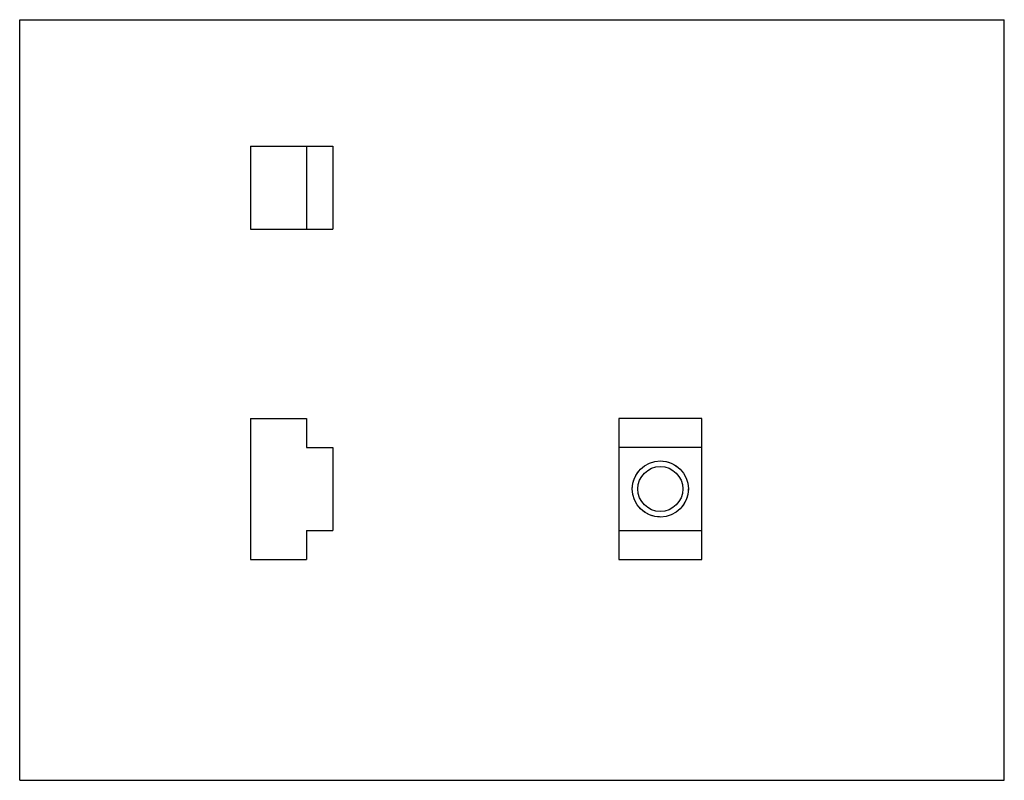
# Model space of a CAD drawing. Header units: inches. Extents: x 0 to 4.4, y 0 to 3.4.
import ezdxf

# ---------------------------------------------------------------- set-up
doc = ezdxf.new("R2010")
doc.units = ezdxf.units.IN
doc.header["$LTSCALE"] = 0.242
doc.header["$MEASUREMENT"] = 0
doc.linetypes.add('HIDDEN', pattern=[0.2, 0.1, -0.1])
doc.layers.get('0').update_dxf_attribs({"linetype": 'CONTINUOUS'})
doc.layers.add('03_AXES', color=7, linetype='CONTINUOUS')
doc.layers.add('DEFAULT_2', color=8, linetype='HIDDEN')

msp = doc.modelspace()

# ---------------------------------------------------------------- linework, layer by layer
at = {"color": 7, "linetype": 'CONTINUOUS'}
for p, q in [((0, 0), (0, 3.4)), ((0, 3.4), (4.4, 3.4)), ((4.4, 0), (4.4, 3.4)), ((1.032, 2.8341), (1.032, 2.4641)), ((1.032, 2.8341), (1.4, 2.8341)), ((1.282, 2.8341), (1.282, 2.4641)), ((1.4, 2.8341), (1.4, 2.4641)), ((1.032, 2.4641), (1.4, 2.4641)), ((1.032, 1.6172), (1.032, 0.9872)), ((1.032, 1.6172), (1.282, 1.6172)), ((1.282, 1.6172), (1.282, 1.4872)), ((2.6779, 1.6172), (2.6779, 0.9872)), ((3.0479, 1.6172), (2.6779, 1.6172)), ((3.0479, 0.9872), (3.0479, 1.6172)), ((1.282, 1.4872), (1.4, 1.4872)), ((1.4, 1.4872), (1.4, 1.1172)), ((3.0479, 1.4872), (2.6779, 1.4872)), ((1.282, 1.1172), (1.4, 1.1172)), ((1.282, 1.1172), (1.282, 0.9872)), ((2.6779, 1.1172), (3.0479, 1.1172)), ((1.032, 0.9872), (1.282, 0.9872)), ((2.6779, 0.9872), (3.0479, 0.9872)), ((0, 0), (4.4, 0))]:
    msp.add_line(p, q, dxfattribs=at)
at = {"layer": '03_AXES', "color": 7, "linetype": 'CONTINUOUS'}
for radius in [0.1256, 0.1005]:
    msp.add_circle((2.8629, 1.3022), radius, dxfattribs=at)
at = {"layer": 'DEFAULT_2', "color": 8, "linetype": 'HIDDEN'}
msp.add_circle((2.8629, 1.3022), 0.125, dxfattribs=at)

doc.saveas('drawing.dxf')
